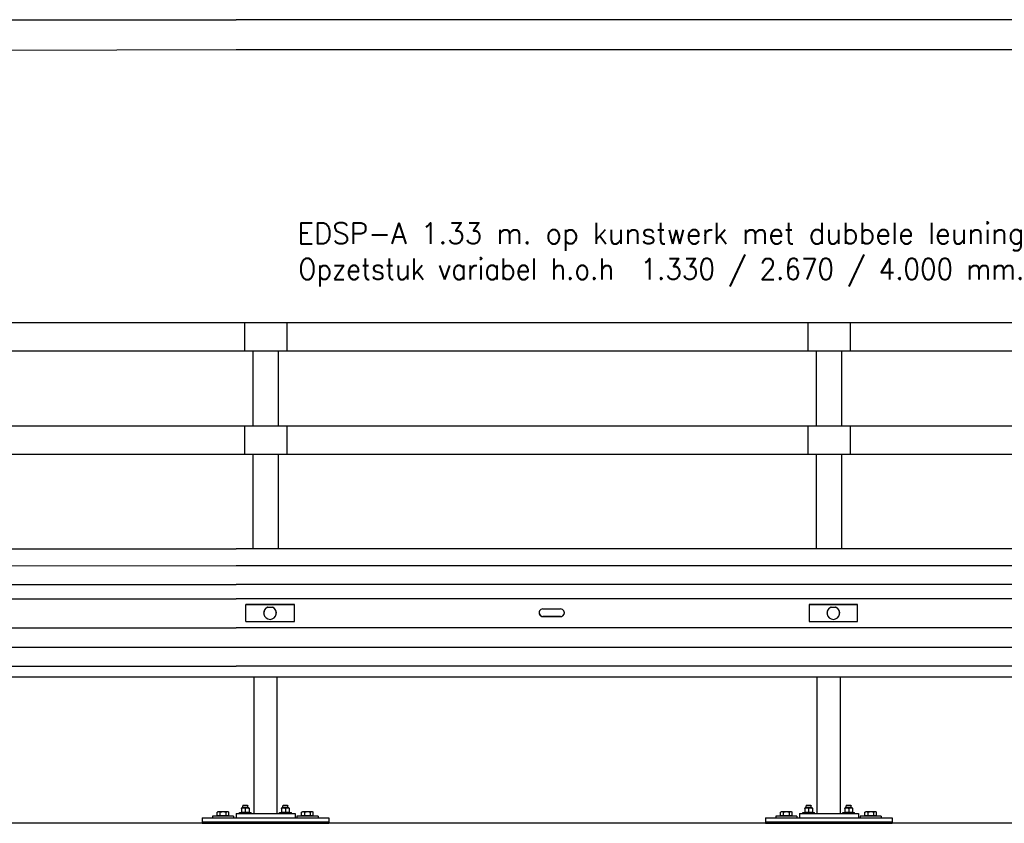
# Model space of a CAD drawing. Header units: metres. Extents: x -699 to 2316, y -1199 to 781.
# Tile 207 of 256: x -23.95 to -21.62, y 1.14 to 3.05. Entities that reach past the tile are written whole.
import ezdxf

# ---------------------------------------------------------------- set-up
doc = ezdxf.new("R2010")
doc.units = ezdxf.units.M
doc.styles.get("Standard").update_dxf_attribs({"font": 'romans'})

msp = doc.modelspace()

# ---------------------------------------------------------------- linework, layer by layer
for p, q in [((-24.5387, 3.0451), (-23.4357, 3.0452)), ((-20.5387, 3.0452), (-23.4357, 3.0452)), ((-24.5387, 2.9719), (-23.4357, 2.9748)), ((-23.4357, 2.9748), (-20.8387, 2.9748)), ((-25.2267, 2.329), (-20.1717, 2.329)), ((-23.4162, 2.329), (-23.4162, 2.262)), ((-23.3162, 2.329), (-23.3162, 2.262)), ((-22.0822, 2.329), (-22.0822, 2.262)), ((-21.9822, 2.329), (-21.9822, 2.262)), ((-25.2267, 2.262), (-20.1717, 2.262)), ((-23.3962, 2.262), (-23.3962, 2.084)), ((-23.3362, 2.262), (-23.3362, 2.084)), ((-22.0622, 2.262), (-22.0622, 2.084)), ((-22.0022, 2.262), (-22.0022, 2.084)), ((-25.2267, 2.084), (-20.1717, 2.084)), ((-23.4162, 2.084), (-23.4162, 2.017)), ((-23.3162, 2.084), (-23.3162, 2.017)), ((-22.0822, 2.084), (-22.0822, 2.017)), ((-21.9822, 2.084), (-21.9822, 2.017)), ((-25.2267, 2.017), (-20.1717, 2.017)), ((-23.3962, 2.017), (-23.3962, 1.7936)), ((-23.3362, 2.017), (-23.3362, 1.7936)), ((-22.0622, 2.017), (-22.0622, 1.7936)), ((-22.0022, 2.017), (-22.0022, 1.7936)), ((-24.5387, 1.7936), (-23.4357, 1.7931)), ((-20.8387, 1.7931), (-23.4357, 1.7931)), ((-23.4357, 1.7525), (-24.5387, 1.7522)), ((-20.8387, 1.7525), (-23.4357, 1.7525)), ((-24.5387, 1.7083), (-23.4357, 1.7086)), ((-20.8387, 1.7086), (-23.4357, 1.7086)), ((-24.5387, 1.6748), (-23.4357, 1.6751)), ((-20.8387, 1.6751), (-23.4357, 1.6751)), ((-23.4132, 1.6617), (-23.2982, 1.6617)), ((-23.4132, 1.6214), (-23.4132, 1.6617)), ((-23.2982, 1.6612), (-23.4132, 1.6612)), ((-23.2982, 1.6612), (-23.2982, 1.6617)), ((-23.2982, 1.6214), (-23.2982, 1.6612)), ((-22.0792, 1.6612), (-22.0792, 1.6617)), ((-22.0792, 1.6617), (-21.9642, 1.6617)), ((-21.9642, 1.6612), (-22.0792, 1.6612)), ((-22.0792, 1.6612), (-22.0792, 1.6214)), ((-21.9642, 1.6612), (-21.9642, 1.6617)), ((-21.9642, 1.6214), (-21.9642, 1.6612)), ((-23.3707, 1.6411), (-23.3707, 1.6413)), ((-23.361, 1.6551), (-23.361, 1.6552)), ((-23.361, 1.6552), (-23.3503, 1.6552)), ((-23.3503, 1.6552), (-23.3503, 1.6551)), ((-23.3407, 1.6411), (-23.3407, 1.6413)), ((-22.7097, 1.6508), (-22.6677, 1.6508)), ((-22.7097, 1.6333), (-22.6677, 1.6333)), ((-22.7097, 1.6329), (-22.7097, 1.6333)), ((-22.6677, 1.6329), (-22.7097, 1.6329)), ((-22.6677, 1.6329), (-22.6677, 1.6333)), ((-22.0367, 1.6411), (-22.0367, 1.6413)), ((-22.027, 1.6551), (-22.027, 1.6552)), ((-22.027, 1.6552), (-22.0163, 1.6552)), ((-22.0163, 1.6552), (-22.0163, 1.6551)), ((-22.0067, 1.6411), (-22.0067, 1.6413)), ((-23.4132, 1.6214), (-23.2982, 1.6214)), ((-22.0792, 1.6214), (-21.9642, 1.6214)), ((-24.5387, 1.6059), (-23.4357, 1.6063)), ((-20.8387, 1.6063), (-23.4357, 1.6063)), ((-23.4357, 1.5596), (-24.5387, 1.5592)), ((-20.8387, 1.5596), (-23.4357, 1.5596)), ((-24.5387, 1.5153), (-23.4357, 1.5156)), ((-20.8387, 1.5156), (-23.4357, 1.5156)), ((-24.5387, 1.4896), (-23.4357, 1.4901)), ((-23.4357, 1.4901), (-20.8387, 1.4901)), ((-23.3937, 1.1665), (-23.3937, 1.4901)), ((-23.3387, 1.1665), (-23.3387, 1.4901)), ((-22.0597, 1.1665), (-22.0597, 1.4901)), ((-22.0047, 1.1665), (-22.0047, 1.4901)), ((-23.481, 1.1613), (-23.481, 1.1695)), ((-23.4791, 1.1705), (-23.4807, 1.1696)), ((-23.4772, 1.1705), (-23.4791, 1.1705)), ((-23.4666, 1.1705), (-23.4772, 1.1705)), ((-23.4735, 1.1613), (-23.4735, 1.1695)), ((-23.4565, 1.1705), (-23.4666, 1.1705)), ((-23.4597, 1.1613), (-23.4597, 1.1695)), ((-23.4551, 1.1705), (-23.4565, 1.1705)), ((-23.4551, 1.1705), (-23.4536, 1.1696)), ((-23.4533, 1.1613), (-23.4533, 1.1695)), ((-23.4362, 1.1665), (-23.4362, 1.1565)), ((-23.4362, 1.1665), (-23.2962, 1.1665)), ((-23.4283, 1.169), (-23.4003, 1.169)), ((-23.4283, 1.1665), (-23.4283, 1.169)), ((-23.4226, 1.1798), (-23.4233, 1.1794)), ((-23.4233, 1.1786), (-23.4233, 1.1794)), ((-23.4233, 1.1786), (-23.4233, 1.1702)), ((-23.4233, 1.1694), (-23.4233, 1.1702)), ((-23.4226, 1.169), (-23.4233, 1.1694)), ((-23.406, 1.1798), (-23.4226, 1.1798)), ((-23.4192, 1.1861), (-23.4203, 1.185)), ((-23.4083, 1.185), (-23.4203, 1.185)), ((-23.4203, 1.1798), (-23.4203, 1.185)), ((-23.4192, 1.1861), (-23.4093, 1.1861)), ((-23.4143, 1.1786), (-23.4143, 1.1702)), ((-23.4093, 1.1861), (-23.4083, 1.185)), ((-23.409, 1.1665), (-23.4048, 1.1665)), ((-23.4083, 1.1798), (-23.4083, 1.185)), ((-23.406, 1.1798), (-23.4053, 1.1794)), ((-23.406, 1.169), (-23.4053, 1.1694)), ((-23.4053, 1.1794), (-23.4053, 1.1786)), ((-23.4053, 1.1786), (-23.4053, 1.1702)), ((-23.4053, 1.1702), (-23.4053, 1.1694)), ((-23.4003, 1.1665), (-23.4003, 1.169)), ((-23.3333, 1.169), (-23.3053, 1.169)), ((-23.3333, 1.1665), (-23.3333, 1.169)), ((-23.3276, 1.1798), (-23.3283, 1.1794)), ((-23.3283, 1.1786), (-23.3283, 1.1794)), ((-23.3283, 1.1786), (-23.3283, 1.1702)), ((-23.3283, 1.1694), (-23.3283, 1.1702)), ((-23.3276, 1.169), (-23.3283, 1.1694)), ((-23.311, 1.1798), (-23.3276, 1.1798)), ((-23.3242, 1.1861), (-23.3253, 1.185)), ((-23.3133, 1.185), (-23.3253, 1.185)), ((-23.3253, 1.1798), (-23.3253, 1.185)), ((-23.3242, 1.1861), (-23.3143, 1.1861)), ((-23.3193, 1.1786), (-23.3193, 1.1702)), ((-23.3143, 1.1861), (-23.3133, 1.185)), ((-23.314, 1.1665), (-23.3098, 1.1665)), ((-23.3133, 1.1798), (-23.3133, 1.185)), ((-23.311, 1.1798), (-23.3103, 1.1794)), ((-23.311, 1.169), (-23.3103, 1.1694)), ((-23.3103, 1.1794), (-23.3103, 1.1786)), ((-23.3103, 1.1786), (-23.3103, 1.1702)), ((-23.3103, 1.1702), (-23.3103, 1.1694)), ((-23.3053, 1.1665), (-23.3053, 1.169)), ((-23.2962, 1.1665), (-23.2962, 1.1565)), ((-23.281, 1.1613), (-23.281, 1.1695)), ((-23.2791, 1.1705), (-23.2807, 1.1696)), ((-23.2772, 1.1705), (-23.2791, 1.1705)), ((-23.2666, 1.1705), (-23.2772, 1.1705)), ((-23.2735, 1.1613), (-23.2735, 1.1695)), ((-23.2565, 1.1705), (-23.2666, 1.1705)), ((-23.2597, 1.1613), (-23.2597, 1.1695)), ((-23.2551, 1.1705), (-23.2565, 1.1705)), ((-23.2551, 1.1705), (-23.2536, 1.1696)), ((-23.2533, 1.1613), (-23.2533, 1.1695)), ((-22.147, 1.1613), (-22.147, 1.1695)), ((-22.1451, 1.1705), (-22.1467, 1.1696)), ((-22.1432, 1.1705), (-22.1451, 1.1705)), ((-22.1326, 1.1705), (-22.1432, 1.1705)), ((-22.1395, 1.1613), (-22.1395, 1.1695)), ((-22.1225, 1.1705), (-22.1326, 1.1705)), ((-22.1257, 1.1613), (-22.1257, 1.1695)), ((-22.1211, 1.1705), (-22.1225, 1.1705)), ((-22.1211, 1.1705), (-22.1196, 1.1696)), ((-22.1193, 1.1613), (-22.1193, 1.1695)), ((-22.1022, 1.1665), (-22.1022, 1.1565)), ((-22.1022, 1.1665), (-21.9622, 1.1665)), ((-22.0943, 1.169), (-22.0663, 1.169)), ((-22.0943, 1.1665), (-22.0943, 1.169)), ((-22.0886, 1.1798), (-22.0893, 1.1794)), ((-22.0893, 1.1786), (-22.0893, 1.1794)), ((-22.0893, 1.1786), (-22.0893, 1.1702)), ((-22.0893, 1.1694), (-22.0893, 1.1702)), ((-22.0886, 1.169), (-22.0893, 1.1694)), ((-22.072, 1.1798), (-22.0886, 1.1798)), ((-22.0852, 1.1861), (-22.0863, 1.185)), ((-22.0743, 1.185), (-22.0863, 1.185)), ((-22.0863, 1.1798), (-22.0863, 1.185)), ((-22.0852, 1.1861), (-22.0753, 1.1861)), ((-22.0803, 1.1786), (-22.0803, 1.1702)), ((-22.0753, 1.1861), (-22.0743, 1.185)), ((-22.075, 1.1665), (-22.0708, 1.1665)), ((-22.0743, 1.1798), (-22.0743, 1.185)), ((-22.072, 1.1798), (-22.0713, 1.1794)), ((-22.072, 1.169), (-22.0713, 1.1694)), ((-22.0713, 1.1794), (-22.0713, 1.1786)), ((-22.0713, 1.1786), (-22.0713, 1.1702)), ((-22.0713, 1.1702), (-22.0713, 1.1694)), ((-22.0663, 1.1665), (-22.0663, 1.169)), ((-21.9993, 1.169), (-21.9713, 1.169)), ((-21.9993, 1.1665), (-21.9993, 1.169)), ((-21.9936, 1.1798), (-21.9943, 1.1794)), ((-21.9943, 1.1786), (-21.9943, 1.1794)), ((-21.9943, 1.1786), (-21.9943, 1.1702)), ((-21.9943, 1.1694), (-21.9943, 1.1702)), ((-21.9936, 1.169), (-21.9943, 1.1694)), ((-21.977, 1.1798), (-21.9936, 1.1798)), ((-21.9902, 1.1861), (-21.9913, 1.185)), ((-21.9793, 1.185), (-21.9913, 1.185)), ((-21.9913, 1.1798), (-21.9913, 1.185)), ((-21.9902, 1.1861), (-21.9803, 1.1861)), ((-21.9853, 1.1786), (-21.9853, 1.1702)), ((-21.9803, 1.1861), (-21.9793, 1.185)), ((-21.98, 1.1665), (-21.9758, 1.1665)), ((-21.9793, 1.1798), (-21.9793, 1.185)), ((-21.977, 1.1798), (-21.9763, 1.1794)), ((-21.977, 1.169), (-21.9763, 1.1694)), ((-21.9763, 1.1794), (-21.9763, 1.1786)), ((-21.9763, 1.1786), (-21.9763, 1.1702)), ((-21.9763, 1.1702), (-21.9763, 1.1694)), ((-21.9713, 1.1665), (-21.9713, 1.169)), ((-21.9622, 1.1665), (-21.9622, 1.1565)), ((-21.947, 1.1613), (-21.947, 1.1695)), ((-21.9451, 1.1705), (-21.9467, 1.1696)), ((-21.9432, 1.1705), (-21.9451, 1.1705)), ((-21.9326, 1.1705), (-21.9432, 1.1705)), ((-21.9395, 1.1613), (-21.9395, 1.1695)), ((-21.9225, 1.1705), (-21.9326, 1.1705)), ((-21.9257, 1.1613), (-21.9257, 1.1695)), ((-21.9211, 1.1705), (-21.9225, 1.1705)), ((-21.9211, 1.1705), (-21.9196, 1.1696)), ((-21.9193, 1.1613), (-21.9193, 1.1695)), ((-20.1715, 1.1435), (-25.2267, 1.1435)), ((-23.5162, 1.1565), (-23.5162, 1.1465)), ((-23.5162, 1.1565), (-23.2162, 1.1565)), ((-23.2162, 1.1465), (-23.5162, 1.1465)), ((-23.5162, 1.1465), (-23.5162, 1.1435)), ((-23.5162, 1.1435), (-23.2162, 1.1435)), ((-23.4421, 1.1605), (-23.4921, 1.1605)), ((-23.4921, 1.1605), (-23.4921, 1.1565)), ((-23.4735, 1.1613), (-23.481, 1.1613)), ((-23.4783, 1.1613), (-23.4783, 1.1605)), ((-23.4597, 1.1613), (-23.4735, 1.1613)), ((-23.4533, 1.1613), (-23.4597, 1.1613)), ((-23.4559, 1.1613), (-23.4559, 1.1605)), ((-23.4421, 1.1605), (-23.4421, 1.1565)), ((-23.2421, 1.1605), (-23.2921, 1.1605)), ((-23.2921, 1.1605), (-23.2921, 1.1565)), ((-23.2735, 1.1613), (-23.281, 1.1613)), ((-23.2783, 1.1613), (-23.2783, 1.1605)), ((-23.2597, 1.1613), (-23.2735, 1.1613)), ((-23.2533, 1.1613), (-23.2597, 1.1613)), ((-23.2559, 1.1613), (-23.2559, 1.1605)), ((-23.2421, 1.1605), (-23.2421, 1.1565)), ((-23.2162, 1.1565), (-23.2162, 1.1465)), ((-23.2162, 1.1435), (-23.2162, 1.1465)), ((-22.1822, 1.1565), (-22.1822, 1.1465)), ((-22.1822, 1.1565), (-21.8822, 1.1565)), ((-21.8822, 1.1465), (-22.1822, 1.1465)), ((-22.1822, 1.1465), (-22.1822, 1.1435)), ((-22.1822, 1.1435), (-21.8822, 1.1435)), ((-22.1081, 1.1605), (-22.1581, 1.1605)), ((-22.1581, 1.1605), (-22.1581, 1.1565)), ((-22.1395, 1.1613), (-22.147, 1.1613)), ((-22.1443, 1.1613), (-22.1443, 1.1605)), ((-22.1257, 1.1613), (-22.1395, 1.1613)), ((-22.1193, 1.1613), (-22.1257, 1.1613)), ((-22.1219, 1.1613), (-22.1219, 1.1605)), ((-22.1081, 1.1605), (-22.1081, 1.1565)), ((-21.9081, 1.1605), (-21.9581, 1.1605)), ((-21.9581, 1.1605), (-21.9581, 1.1565)), ((-21.9395, 1.1613), (-21.947, 1.1613)), ((-21.9443, 1.1613), (-21.9443, 1.1605)), ((-21.9257, 1.1613), (-21.9395, 1.1613)), ((-21.9193, 1.1613), (-21.9257, 1.1613)), ((-21.9219, 1.1613), (-21.9219, 1.1605)), ((-21.9081, 1.1605), (-21.9081, 1.1565)), ((-21.8822, 1.1565), (-21.8822, 1.1465)), ((-21.8822, 1.1435), (-21.8822, 1.1465))]:
    msp.add_line(p, q)
at = {"flags": 128}
for points in [[(-23.4772, 1.1705), (-23.4774, 1.1705), (-23.4775, 1.1705), (-23.4777, 1.1705), (-23.4778, 1.1705), (-23.478, 1.1705), (-23.4781, 1.1705), (-23.4783, 1.1704), (-23.4784, 1.1704), (-23.4786, 1.1704), (-23.4787, 1.1704), (-23.4789, 1.1703), (-23.479, 1.1703), (-23.4792, 1.1702), (-23.4793, 1.1702), (-23.4795, 1.1701), (-23.4796, 1.1701), (-23.4798, 1.17), (-23.48, 1.1699), (-23.4801, 1.1699), (-23.4803, 1.1698), (-23.4804, 1.1697), (-23.4806, 1.1696), (-23.4808, 1.1696), (-23.481, 1.1695)], [(-23.481, 1.1695), (-23.4809, 1.1695), (-23.4809, 1.1695), (-23.4809, 1.1695), (-23.4809, 1.1695), (-23.4809, 1.1695), (-23.4809, 1.1695), (-23.4809, 1.1695), (-23.4809, 1.1695), (-23.4808, 1.1695), (-23.4808, 1.1695), (-23.4808, 1.1695), (-23.4808, 1.1696), (-23.4808, 1.1696), (-23.4808, 1.1696), (-23.4808, 1.1696), (-23.4808, 1.1696), (-23.4807, 1.1696), (-23.4807, 1.1696), (-23.4807, 1.1696), (-23.4807, 1.1696), (-23.4807, 1.1696), (-23.4807, 1.1696), (-23.4807, 1.1696), (-23.4807, 1.1696)], [(-23.4735, 1.1695), (-23.4737, 1.1696), (-23.4739, 1.1696), (-23.4741, 1.1697), (-23.4742, 1.1698), (-23.4744, 1.1699), (-23.4745, 1.1699), (-23.4747, 1.17), (-23.4749, 1.1701), (-23.475, 1.1701), (-23.4752, 1.1702), (-23.4753, 1.1702), (-23.4755, 1.1703), (-23.4756, 1.1703), (-23.4758, 1.1704), (-23.4759, 1.1704), (-23.4761, 1.1704), (-23.4762, 1.1704), (-23.4764, 1.1705), (-23.4765, 1.1705), (-23.4767, 1.1705), (-23.4768, 1.1705), (-23.477, 1.1705), (-23.4771, 1.1705), (-23.4772, 1.1705)], [(-23.4666, 1.1705), (-23.4669, 1.1705), (-23.4672, 1.1705), (-23.4675, 1.1705), (-23.4677, 1.1705), (-23.468, 1.1705), (-23.4683, 1.1705), (-23.4686, 1.1704), (-23.4688, 1.1704), (-23.4691, 1.1704), (-23.4694, 1.1704), (-23.4697, 1.1703), (-23.47, 1.1703), (-23.4702, 1.1702), (-23.4705, 1.1702), (-23.4708, 1.1701), (-23.4711, 1.1701), (-23.4714, 1.17), (-23.4717, 1.1699), (-23.472, 1.1699), (-23.4723, 1.1698), (-23.4726, 1.1697), (-23.4729, 1.1696), (-23.4732, 1.1696), (-23.4735, 1.1695)], [(-23.4597, 1.1695), (-23.46, 1.1696), (-23.4603, 1.1696), (-23.4606, 1.1697), (-23.461, 1.1698), (-23.4613, 1.1699), (-23.4616, 1.1699), (-23.4618, 1.17), (-23.4621, 1.1701), (-23.4624, 1.1701), (-23.4627, 1.1702), (-23.463, 1.1702), (-23.4633, 1.1703), (-23.4636, 1.1703), (-23.4639, 1.1704), (-23.4641, 1.1704), (-23.4644, 1.1704), (-23.4647, 1.1704), (-23.465, 1.1705), (-23.4652, 1.1705), (-23.4655, 1.1705), (-23.4658, 1.1705), (-23.4661, 1.1705), (-23.4663, 1.1705), (-23.4666, 1.1705)], [(-23.4565, 1.1705), (-23.4566, 1.1705), (-23.4567, 1.1705), (-23.4569, 1.1705), (-23.457, 1.1705), (-23.4571, 1.1705), (-23.4573, 1.1705), (-23.4574, 1.1704), (-23.4575, 1.1704), (-23.4576, 1.1704), (-23.4578, 1.1704), (-23.4579, 1.1703), (-23.458, 1.1703), (-23.4582, 1.1702), (-23.4583, 1.1702), (-23.4584, 1.1701), (-23.4586, 1.1701), (-23.4587, 1.17), (-23.4588, 1.1699), (-23.459, 1.1699), (-23.4591, 1.1698), (-23.4593, 1.1697), (-23.4594, 1.1696), (-23.4596, 1.1696), (-23.4597, 1.1695)], [(-23.4533, 1.1695), (-23.4534, 1.1696), (-23.4536, 1.1696), (-23.4537, 1.1697), (-23.4538, 1.1698), (-23.454, 1.1699), (-23.4541, 1.1699), (-23.4543, 1.17), (-23.4544, 1.1701), (-23.4545, 1.1701), (-23.4547, 1.1702), (-23.4548, 1.1702), (-23.4549, 1.1703), (-23.4551, 1.1703), (-23.4552, 1.1704), (-23.4553, 1.1704), (-23.4555, 1.1704), (-23.4556, 1.1704), (-23.4557, 1.1705), (-23.4558, 1.1705), (-23.456, 1.1705), (-23.4561, 1.1705), (-23.4562, 1.1705), (-23.4564, 1.1705), (-23.4565, 1.1705)], [(-23.4143, 1.1786), (-23.4147, 1.1788), (-23.4151, 1.1789), (-23.4155, 1.179), (-23.4159, 1.1791), (-23.4163, 1.1792), (-23.4166, 1.1792), (-23.417, 1.1793), (-23.4174, 1.1794), (-23.4177, 1.1794), (-23.4181, 1.1794), (-23.4184, 1.1794), (-23.4188, 1.1794), (-23.4191, 1.1794), (-23.4195, 1.1794), (-23.4198, 1.1794), (-23.4202, 1.1794), (-23.4205, 1.1793), (-23.4209, 1.1792), (-23.4213, 1.1792), (-23.4216, 1.1791), (-23.422, 1.179), (-23.4224, 1.1789), (-23.4228, 1.1788), (-23.4233, 1.1786)], [(-23.4233, 1.1702), (-23.4228, 1.1701), (-23.4224, 1.17), (-23.422, 1.1699), (-23.4216, 1.1698), (-23.4213, 1.1697), (-23.4209, 1.1696), (-23.4205, 1.1696), (-23.4202, 1.1695), (-23.4198, 1.1695), (-23.4195, 1.1695), (-23.4191, 1.1694), (-23.4188, 1.1694), (-23.4184, 1.1694), (-23.4181, 1.1695), (-23.4177, 1.1695), (-23.4174, 1.1695), (-23.417, 1.1696), (-23.4166, 1.1696), (-23.4163, 1.1697), (-23.4159, 1.1698), (-23.4155, 1.1699), (-23.4151, 1.17), (-23.4147, 1.1701), (-23.4143, 1.1702)], [(-23.4053, 1.1786), (-23.4057, 1.1788), (-23.4061, 1.1789), (-23.4065, 1.179), (-23.4069, 1.1791), (-23.4073, 1.1792), (-23.4076, 1.1792), (-23.408, 1.1793), (-23.4084, 1.1794), (-23.4087, 1.1794), (-23.4091, 1.1794), (-23.4094, 1.1794), (-23.4098, 1.1794), (-23.4101, 1.1794), (-23.4105, 1.1794), (-23.4108, 1.1794), (-23.4112, 1.1794), (-23.4115, 1.1793), (-23.4119, 1.1792), (-23.4123, 1.1792), (-23.4126, 1.1791), (-23.413, 1.179), (-23.4134, 1.1789), (-23.4138, 1.1788), (-23.4143, 1.1786)], [(-23.4143, 1.1702), (-23.4138, 1.1701), (-23.4134, 1.17), (-23.413, 1.1699), (-23.4126, 1.1698), (-23.4123, 1.1697), (-23.4119, 1.1696), (-23.4115, 1.1696), (-23.4112, 1.1695), (-23.4108, 1.1695), (-23.4105, 1.1695), (-23.4101, 1.1694), (-23.4098, 1.1694), (-23.4094, 1.1694), (-23.4091, 1.1695), (-23.4087, 1.1695), (-23.4084, 1.1695), (-23.408, 1.1696), (-23.4076, 1.1696), (-23.4073, 1.1697), (-23.4069, 1.1698), (-23.4065, 1.1699), (-23.4061, 1.17), (-23.4057, 1.1701), (-23.4053, 1.1702)], [(-23.3193, 1.1786), (-23.3197, 1.1788), (-23.3201, 1.1789), (-23.3205, 1.179), (-23.3209, 1.1791), (-23.3213, 1.1792), (-23.3216, 1.1792), (-23.322, 1.1793), (-23.3224, 1.1794), (-23.3227, 1.1794), (-23.3231, 1.1794), (-23.3234, 1.1794), (-23.3238, 1.1794), (-23.3241, 1.1794), (-23.3245, 1.1794), (-23.3248, 1.1794), (-23.3252, 1.1794), (-23.3255, 1.1793), (-23.3259, 1.1792), (-23.3263, 1.1792), (-23.3266, 1.1791), (-23.327, 1.179), (-23.3274, 1.1789), (-23.3278, 1.1788), (-23.3283, 1.1786)], [(-23.3283, 1.1702), (-23.3278, 1.1701), (-23.3274, 1.17), (-23.327, 1.1699), (-23.3266, 1.1698), (-23.3263, 1.1697), (-23.3259, 1.1696), (-23.3255, 1.1696), (-23.3252, 1.1695), (-23.3248, 1.1695), (-23.3245, 1.1695), (-23.3241, 1.1694), (-23.3238, 1.1694), (-23.3234, 1.1694), (-23.3231, 1.1695), (-23.3227, 1.1695), (-23.3224, 1.1695), (-23.322, 1.1696), (-23.3216, 1.1696), (-23.3213, 1.1697), (-23.3209, 1.1698), (-23.3205, 1.1699), (-23.3201, 1.17), (-23.3197, 1.1701), (-23.3193, 1.1702)], [(-23.3103, 1.1786), (-23.3107, 1.1788), (-23.3111, 1.1789), (-23.3115, 1.179), (-23.3119, 1.1791), (-23.3123, 1.1792), (-23.3126, 1.1792), (-23.313, 1.1793), (-23.3134, 1.1794), (-23.3137, 1.1794), (-23.3141, 1.1794), (-23.3144, 1.1794), (-23.3148, 1.1794), (-23.3151, 1.1794), (-23.3155, 1.1794), (-23.3158, 1.1794), (-23.3162, 1.1794), (-23.3165, 1.1793), (-23.3169, 1.1792), (-23.3173, 1.1792), (-23.3176, 1.1791), (-23.318, 1.179), (-23.3184, 1.1789), (-23.3188, 1.1788), (-23.3193, 1.1786)], [(-23.3193, 1.1702), (-23.3188, 1.1701), (-23.3184, 1.17), (-23.318, 1.1699), (-23.3176, 1.1698), (-23.3173, 1.1697), (-23.3169, 1.1696), (-23.3165, 1.1696), (-23.3162, 1.1695), (-23.3158, 1.1695), (-23.3155, 1.1695), (-23.3151, 1.1694), (-23.3148, 1.1694), (-23.3144, 1.1694), (-23.3141, 1.1695), (-23.3137, 1.1695), (-23.3134, 1.1695), (-23.313, 1.1696), (-23.3126, 1.1696), (-23.3123, 1.1697), (-23.3119, 1.1698), (-23.3115, 1.1699), (-23.3111, 1.17), (-23.3107, 1.1701), (-23.3103, 1.1702)], [(-23.2772, 1.1705), (-23.2774, 1.1705), (-23.2775, 1.1705), (-23.2777, 1.1705), (-23.2778, 1.1705), (-23.278, 1.1705), (-23.2781, 1.1705), (-23.2783, 1.1704), (-23.2784, 1.1704), (-23.2786, 1.1704), (-23.2787, 1.1704), (-23.2789, 1.1703), (-23.279, 1.1703), (-23.2792, 1.1702), (-23.2793, 1.1702), (-23.2795, 1.1701), (-23.2796, 1.1701), (-23.2798, 1.17), (-23.28, 1.1699), (-23.2801, 1.1699), (-23.2803, 1.1698), (-23.2804, 1.1697), (-23.2806, 1.1696), (-23.2808, 1.1696), (-23.281, 1.1695)], [(-23.281, 1.1695), (-23.2809, 1.1695), (-23.2809, 1.1695), (-23.2809, 1.1695), (-23.2809, 1.1695), (-23.2809, 1.1695), (-23.2809, 1.1695), (-23.2809, 1.1695), (-23.2809, 1.1695), (-23.2808, 1.1695), (-23.2808, 1.1695), (-23.2808, 1.1695), (-23.2808, 1.1696), (-23.2808, 1.1696), (-23.2808, 1.1696), (-23.2808, 1.1696), (-23.2808, 1.1696), (-23.2807, 1.1696), (-23.2807, 1.1696), (-23.2807, 1.1696), (-23.2807, 1.1696), (-23.2807, 1.1696), (-23.2807, 1.1696), (-23.2807, 1.1696), (-23.2807, 1.1696)], [(-23.2735, 1.1695), (-23.2737, 1.1696), (-23.2739, 1.1696), (-23.2741, 1.1697), (-23.2742, 1.1698), (-23.2744, 1.1699), (-23.2745, 1.1699), (-23.2747, 1.17), (-23.2749, 1.1701), (-23.275, 1.1701), (-23.2752, 1.1702), (-23.2753, 1.1702), (-23.2755, 1.1703), (-23.2756, 1.1703), (-23.2758, 1.1704), (-23.2759, 1.1704), (-23.2761, 1.1704), (-23.2762, 1.1704), (-23.2764, 1.1705), (-23.2765, 1.1705), (-23.2767, 1.1705), (-23.2768, 1.1705), (-23.277, 1.1705), (-23.2771, 1.1705), (-23.2772, 1.1705)], [(-23.2666, 1.1705), (-23.2669, 1.1705), (-23.2672, 1.1705), (-23.2675, 1.1705), (-23.2677, 1.1705), (-23.268, 1.1705), (-23.2683, 1.1705), (-23.2686, 1.1704), (-23.2688, 1.1704), (-23.2691, 1.1704), (-23.2694, 1.1704), (-23.2697, 1.1703), (-23.27, 1.1703), (-23.2702, 1.1702), (-23.2705, 1.1702), (-23.2708, 1.1701), (-23.2711, 1.1701), (-23.2714, 1.17), (-23.2717, 1.1699), (-23.272, 1.1699), (-23.2723, 1.1698), (-23.2726, 1.1697), (-23.2729, 1.1696), (-23.2732, 1.1696), (-23.2735, 1.1695)], [(-23.2597, 1.1695), (-23.26, 1.1696), (-23.2603, 1.1696), (-23.2606, 1.1697), (-23.261, 1.1698), (-23.2613, 1.1699), (-23.2616, 1.1699), (-23.2618, 1.17), (-23.2621, 1.1701), (-23.2624, 1.1701), (-23.2627, 1.1702), (-23.263, 1.1702), (-23.2633, 1.1703), (-23.2636, 1.1703), (-23.2639, 1.1704), (-23.2641, 1.1704), (-23.2644, 1.1704), (-23.2647, 1.1704), (-23.265, 1.1705), (-23.2652, 1.1705), (-23.2655, 1.1705), (-23.2658, 1.1705), (-23.2661, 1.1705), (-23.2663, 1.1705), (-23.2666, 1.1705)], [(-23.2565, 1.1705), (-23.2566, 1.1705), (-23.2567, 1.1705), (-23.2569, 1.1705), (-23.257, 1.1705), (-23.2571, 1.1705), (-23.2573, 1.1705), (-23.2574, 1.1704), (-23.2575, 1.1704), (-23.2576, 1.1704), (-23.2578, 1.1704), (-23.2579, 1.1703), (-23.258, 1.1703), (-23.2582, 1.1702), (-23.2583, 1.1702), (-23.2584, 1.1701), (-23.2586, 1.1701), (-23.2587, 1.17), (-23.2588, 1.1699), (-23.259, 1.1699), (-23.2591, 1.1698), (-23.2593, 1.1697), (-23.2594, 1.1696), (-23.2596, 1.1696), (-23.2597, 1.1695)], [(-23.2533, 1.1695), (-23.2534, 1.1696), (-23.2536, 1.1696), (-23.2537, 1.1697), (-23.2538, 1.1698), (-23.254, 1.1699), (-23.2541, 1.1699), (-23.2543, 1.17), (-23.2544, 1.1701), (-23.2545, 1.1701), (-23.2547, 1.1702), (-23.2548, 1.1702), (-23.2549, 1.1703), (-23.2551, 1.1703), (-23.2552, 1.1704), (-23.2553, 1.1704), (-23.2555, 1.1704), (-23.2556, 1.1704), (-23.2557, 1.1705), (-23.2558, 1.1705), (-23.256, 1.1705), (-23.2561, 1.1705), (-23.2562, 1.1705), (-23.2564, 1.1705), (-23.2565, 1.1705)], [(-22.1432, 1.1705), (-22.1434, 1.1705), (-22.1435, 1.1705), (-22.1437, 1.1705), (-22.1438, 1.1705), (-22.144, 1.1705), (-22.1441, 1.1705), (-22.1443, 1.1704), (-22.1444, 1.1704), (-22.1446, 1.1704), (-22.1447, 1.1704), (-22.1449, 1.1703), (-22.145, 1.1703), (-22.1452, 1.1702), (-22.1453, 1.1702), (-22.1455, 1.1701), (-22.1456, 1.1701), (-22.1458, 1.17), (-22.146, 1.1699), (-22.1461, 1.1699), (-22.1463, 1.1698), (-22.1464, 1.1697), (-22.1466, 1.1696), (-22.1468, 1.1696), (-22.147, 1.1695)], [(-22.147, 1.1695), (-22.1469, 1.1695), (-22.1469, 1.1695), (-22.1469, 1.1695), (-22.1469, 1.1695), (-22.1469, 1.1695), (-22.1469, 1.1695), (-22.1469, 1.1695), (-22.1469, 1.1695), (-22.1468, 1.1695), (-22.1468, 1.1695), (-22.1468, 1.1695), (-22.1468, 1.1696), (-22.1468, 1.1696), (-22.1468, 1.1696), (-22.1468, 1.1696), (-22.1468, 1.1696), (-22.1467, 1.1696), (-22.1467, 1.1696), (-22.1467, 1.1696), (-22.1467, 1.1696), (-22.1467, 1.1696), (-22.1467, 1.1696), (-22.1467, 1.1696), (-22.1467, 1.1696)], [(-22.1395, 1.1695), (-22.1397, 1.1696), (-22.1399, 1.1696), (-22.1401, 1.1697), (-22.1402, 1.1698), (-22.1404, 1.1699), (-22.1405, 1.1699), (-22.1407, 1.17), (-22.1409, 1.1701), (-22.141, 1.1701), (-22.1412, 1.1702), (-22.1413, 1.1702), (-22.1415, 1.1703), (-22.1416, 1.1703), (-22.1418, 1.1704), (-22.1419, 1.1704), (-22.1421, 1.1704), (-22.1422, 1.1704), (-22.1424, 1.1705), (-22.1425, 1.1705), (-22.1427, 1.1705), (-22.1428, 1.1705), (-22.143, 1.1705), (-22.1431, 1.1705), (-22.1432, 1.1705)], [(-22.1326, 1.1705), (-22.1329, 1.1705), (-22.1332, 1.1705), (-22.1335, 1.1705), (-22.1337, 1.1705), (-22.134, 1.1705), (-22.1343, 1.1705), (-22.1346, 1.1704), (-22.1348, 1.1704), (-22.1351, 1.1704), (-22.1354, 1.1704), (-22.1357, 1.1703), (-22.136, 1.1703), (-22.1362, 1.1702), (-22.1365, 1.1702), (-22.1368, 1.1701), (-22.1371, 1.1701), (-22.1374, 1.17), (-22.1377, 1.1699), (-22.138, 1.1699), (-22.1383, 1.1698), (-22.1386, 1.1697), (-22.1389, 1.1696), (-22.1392, 1.1696), (-22.1395, 1.1695)], [(-22.1257, 1.1695), (-22.126, 1.1696), (-22.1263, 1.1696), (-22.1266, 1.1697), (-22.127, 1.1698), (-22.1273, 1.1699), (-22.1276, 1.1699), (-22.1278, 1.17), (-22.1281, 1.1701), (-22.1284, 1.1701), (-22.1287, 1.1702), (-22.129, 1.1702), (-22.1293, 1.1703), (-22.1296, 1.1703), (-22.1299, 1.1704), (-22.1301, 1.1704), (-22.1304, 1.1704), (-22.1307, 1.1704), (-22.131, 1.1705), (-22.1312, 1.1705), (-22.1315, 1.1705), (-22.1318, 1.1705), (-22.1321, 1.1705), (-22.1323, 1.1705), (-22.1326, 1.1705)], [(-22.1225, 1.1705), (-22.1226, 1.1705), (-22.1227, 1.1705), (-22.1229, 1.1705), (-22.123, 1.1705), (-22.1231, 1.1705), (-22.1233, 1.1705), (-22.1234, 1.1704), (-22.1235, 1.1704), (-22.1236, 1.1704), (-22.1238, 1.1704), (-22.1239, 1.1703), (-22.124, 1.1703), (-22.1242, 1.1702), (-22.1243, 1.1702), (-22.1244, 1.1701), (-22.1246, 1.1701), (-22.1247, 1.17), (-22.1248, 1.1699), (-22.125, 1.1699), (-22.1251, 1.1698), (-22.1253, 1.1697), (-22.1254, 1.1696), (-22.1256, 1.1696), (-22.1257, 1.1695)], [(-22.1193, 1.1695), (-22.1194, 1.1696), (-22.1196, 1.1696), (-22.1197, 1.1697), (-22.1198, 1.1698), (-22.12, 1.1699), (-22.1201, 1.1699), (-22.1203, 1.17), (-22.1204, 1.1701), (-22.1205, 1.1701), (-22.1207, 1.1702), (-22.1208, 1.1702), (-22.1209, 1.1703), (-22.1211, 1.1703), (-22.1212, 1.1704), (-22.1213, 1.1704), (-22.1215, 1.1704), (-22.1216, 1.1704), (-22.1217, 1.1705), (-22.1218, 1.1705), (-22.122, 1.1705), (-22.1221, 1.1705), (-22.1222, 1.1705), (-22.1224, 1.1705), (-22.1225, 1.1705)], [(-22.0803, 1.1786), (-22.0807, 1.1788), (-22.0811, 1.1789), (-22.0815, 1.179), (-22.0819, 1.1791), (-22.0823, 1.1792), (-22.0826, 1.1792), (-22.083, 1.1793), (-22.0834, 1.1794), (-22.0837, 1.1794), (-22.0841, 1.1794), (-22.0844, 1.1794), (-22.0848, 1.1794), (-22.0851, 1.1794), (-22.0855, 1.1794), (-22.0858, 1.1794), (-22.0862, 1.1794), (-22.0865, 1.1793), (-22.0869, 1.1792), (-22.0873, 1.1792), (-22.0876, 1.1791), (-22.088, 1.179), (-22.0884, 1.1789), (-22.0888, 1.1788), (-22.0893, 1.1786)], [(-22.0893, 1.1702), (-22.0888, 1.1701), (-22.0884, 1.17), (-22.088, 1.1699), (-22.0876, 1.1698), (-22.0873, 1.1697), (-22.0869, 1.1696), (-22.0865, 1.1696), (-22.0862, 1.1695), (-22.0858, 1.1695), (-22.0855, 1.1695), (-22.0851, 1.1694), (-22.0848, 1.1694), (-22.0844, 1.1694), (-22.0841, 1.1695), (-22.0837, 1.1695), (-22.0834, 1.1695), (-22.083, 1.1696), (-22.0826, 1.1696), (-22.0823, 1.1697), (-22.0819, 1.1698), (-22.0815, 1.1699), (-22.0811, 1.17), (-22.0807, 1.1701), (-22.0803, 1.1702)], [(-22.0713, 1.1786), (-22.0717, 1.1788), (-22.0721, 1.1789), (-22.0725, 1.179), (-22.0729, 1.1791), (-22.0733, 1.1792), (-22.0736, 1.1792), (-22.074, 1.1793), (-22.0744, 1.1794), (-22.0747, 1.1794), (-22.0751, 1.1794), (-22.0754, 1.1794), (-22.0758, 1.1794), (-22.0761, 1.1794), (-22.0765, 1.1794), (-22.0768, 1.1794), (-22.0772, 1.1794), (-22.0775, 1.1793), (-22.0779, 1.1792), (-22.0783, 1.1792), (-22.0786, 1.1791), (-22.079, 1.179), (-22.0794, 1.1789), (-22.0798, 1.1788), (-22.0803, 1.1786)], [(-22.0803, 1.1702), (-22.0798, 1.1701), (-22.0794, 1.17), (-22.079, 1.1699), (-22.0786, 1.1698), (-22.0783, 1.1697), (-22.0779, 1.1696), (-22.0775, 1.1696), (-22.0772, 1.1695), (-22.0768, 1.1695), (-22.0765, 1.1695), (-22.0761, 1.1694), (-22.0758, 1.1694), (-22.0754, 1.1694), (-22.0751, 1.1695), (-22.0747, 1.1695), (-22.0744, 1.1695), (-22.074, 1.1696), (-22.0736, 1.1696), (-22.0733, 1.1697), (-22.0729, 1.1698), (-22.0725, 1.1699), (-22.0721, 1.17), (-22.0717, 1.1701), (-22.0713, 1.1702)], [(-21.9853, 1.1786), (-21.9857, 1.1788), (-21.9861, 1.1789), (-21.9865, 1.179), (-21.9869, 1.1791), (-21.9873, 1.1792), (-21.9876, 1.1792), (-21.988, 1.1793), (-21.9884, 1.1794), (-21.9887, 1.1794), (-21.9891, 1.1794), (-21.9894, 1.1794), (-21.9898, 1.1794), (-21.9901, 1.1794), (-21.9905, 1.1794), (-21.9908, 1.1794), (-21.9912, 1.1794), (-21.9915, 1.1793), (-21.9919, 1.1792), (-21.9923, 1.1792), (-21.9926, 1.1791), (-21.993, 1.179), (-21.9934, 1.1789), (-21.9938, 1.1788), (-21.9943, 1.1786)], [(-21.9943, 1.1702), (-21.9938, 1.1701), (-21.9934, 1.17), (-21.993, 1.1699), (-21.9926, 1.1698), (-21.9923, 1.1697), (-21.9919, 1.1696), (-21.9915, 1.1696), (-21.9912, 1.1695), (-21.9908, 1.1695), (-21.9905, 1.1695), (-21.9901, 1.1694), (-21.9898, 1.1694), (-21.9894, 1.1694), (-21.9891, 1.1695), (-21.9887, 1.1695), (-21.9884, 1.1695), (-21.988, 1.1696), (-21.9876, 1.1696), (-21.9873, 1.1697), (-21.9869, 1.1698), (-21.9865, 1.1699), (-21.9861, 1.17), (-21.9857, 1.1701), (-21.9853, 1.1702)], [(-21.9763, 1.1786), (-21.9767, 1.1788), (-21.9771, 1.1789), (-21.9775, 1.179), (-21.9779, 1.1791), (-21.9783, 1.1792), (-21.9786, 1.1792), (-21.979, 1.1793), (-21.9794, 1.1794), (-21.9797, 1.1794), (-21.9801, 1.1794), (-21.9804, 1.1794), (-21.9808, 1.1794), (-21.9811, 1.1794), (-21.9815, 1.1794), (-21.9818, 1.1794), (-21.9822, 1.1794), (-21.9825, 1.1793), (-21.9829, 1.1792), (-21.9833, 1.1792), (-21.9836, 1.1791), (-21.984, 1.179), (-21.9844, 1.1789), (-21.9848, 1.1788), (-21.9853, 1.1786)], [(-21.9853, 1.1702), (-21.9848, 1.1701), (-21.9844, 1.17), (-21.984, 1.1699), (-21.9836, 1.1698), (-21.9833, 1.1697), (-21.9829, 1.1696), (-21.9825, 1.1696), (-21.9822, 1.1695), (-21.9818, 1.1695), (-21.9815, 1.1695), (-21.9811, 1.1694), (-21.9808, 1.1694), (-21.9804, 1.1694), (-21.9801, 1.1695), (-21.9797, 1.1695), (-21.9794, 1.1695), (-21.979, 1.1696), (-21.9786, 1.1696), (-21.9783, 1.1697), (-21.9779, 1.1698), (-21.9775, 1.1699), (-21.9771, 1.17), (-21.9767, 1.1701), (-21.9763, 1.1702)], [(-21.9432, 1.1705), (-21.9434, 1.1705), (-21.9435, 1.1705), (-21.9437, 1.1705), (-21.9438, 1.1705), (-21.944, 1.1705), (-21.9441, 1.1705), (-21.9443, 1.1704), (-21.9444, 1.1704), (-21.9446, 1.1704), (-21.9447, 1.1704), (-21.9449, 1.1703), (-21.945, 1.1703), (-21.9452, 1.1702), (-21.9453, 1.1702), (-21.9455, 1.1701), (-21.9456, 1.1701), (-21.9458, 1.17), (-21.946, 1.1699), (-21.9461, 1.1699), (-21.9463, 1.1698), (-21.9464, 1.1697), (-21.9466, 1.1696), (-21.9468, 1.1696), (-21.947, 1.1695)], [(-21.947, 1.1695), (-21.9469, 1.1695), (-21.9469, 1.1695), (-21.9469, 1.1695), (-21.9469, 1.1695), (-21.9469, 1.1695), (-21.9469, 1.1695), (-21.9469, 1.1695), (-21.9469, 1.1695), (-21.9468, 1.1695), (-21.9468, 1.1695), (-21.9468, 1.1695), (-21.9468, 1.1696), (-21.9468, 1.1696), (-21.9468, 1.1696), (-21.9468, 1.1696), (-21.9468, 1.1696), (-21.9467, 1.1696), (-21.9467, 1.1696), (-21.9467, 1.1696), (-21.9467, 1.1696), (-21.9467, 1.1696), (-21.9467, 1.1696), (-21.9467, 1.1696), (-21.9467, 1.1696)], [(-21.9395, 1.1695), (-21.9397, 1.1696), (-21.9399, 1.1696), (-21.9401, 1.1697), (-21.9402, 1.1698), (-21.9404, 1.1699), (-21.9405, 1.1699), (-21.9407, 1.17), (-21.9409, 1.1701), (-21.941, 1.1701), (-21.9412, 1.1702), (-21.9413, 1.1702), (-21.9415, 1.1703), (-21.9416, 1.1703), (-21.9418, 1.1704), (-21.9419, 1.1704), (-21.9421, 1.1704), (-21.9422, 1.1704), (-21.9424, 1.1705), (-21.9425, 1.1705), (-21.9427, 1.1705), (-21.9428, 1.1705), (-21.943, 1.1705), (-21.9431, 1.1705), (-21.9432, 1.1705)], [(-21.9326, 1.1705), (-21.9329, 1.1705), (-21.9332, 1.1705), (-21.9335, 1.1705), (-21.9337, 1.1705), (-21.934, 1.1705), (-21.9343, 1.1705), (-21.9346, 1.1704), (-21.9348, 1.1704), (-21.9351, 1.1704), (-21.9354, 1.1704), (-21.9357, 1.1703), (-21.936, 1.1703), (-21.9362, 1.1702), (-21.9365, 1.1702), (-21.9368, 1.1701), (-21.9371, 1.1701), (-21.9374, 1.17), (-21.9377, 1.1699), (-21.938, 1.1699), (-21.9383, 1.1698), (-21.9386, 1.1697), (-21.9389, 1.1696), (-21.9392, 1.1696), (-21.9395, 1.1695)], [(-21.9257, 1.1695), (-21.926, 1.1696), (-21.9263, 1.1696), (-21.9266, 1.1697), (-21.927, 1.1698), (-21.9273, 1.1699), (-21.9276, 1.1699), (-21.9278, 1.17), (-21.9281, 1.1701), (-21.9284, 1.1701), (-21.9287, 1.1702), (-21.929, 1.1702), (-21.9293, 1.1703), (-21.9296, 1.1703), (-21.9299, 1.1704), (-21.9301, 1.1704), (-21.9304, 1.1704), (-21.9307, 1.1704), (-21.931, 1.1705), (-21.9312, 1.1705), (-21.9315, 1.1705), (-21.9318, 1.1705), (-21.9321, 1.1705), (-21.9323, 1.1705), (-21.9326, 1.1705)], [(-21.9225, 1.1705), (-21.9226, 1.1705), (-21.9227, 1.1705), (-21.9229, 1.1705), (-21.923, 1.1705), (-21.9231, 1.1705), (-21.9233, 1.1705), (-21.9234, 1.1704), (-21.9235, 1.1704), (-21.9236, 1.1704), (-21.9238, 1.1704), (-21.9239, 1.1703), (-21.924, 1.1703), (-21.9242, 1.1702), (-21.9243, 1.1702), (-21.9244, 1.1701), (-21.9246, 1.1701), (-21.9247, 1.17), (-21.9248, 1.1699), (-21.925, 1.1699), (-21.9251, 1.1698), (-21.9253, 1.1697), (-21.9254, 1.1696), (-21.9256, 1.1696), (-21.9257, 1.1695)], [(-21.9193, 1.1695), (-21.9194, 1.1696), (-21.9196, 1.1696), (-21.9197, 1.1697), (-21.9198, 1.1698), (-21.92, 1.1699), (-21.9201, 1.1699), (-21.9203, 1.17), (-21.9204, 1.1701), (-21.9205, 1.1701), (-21.9207, 1.1702), (-21.9208, 1.1702), (-21.9209, 1.1703), (-21.9211, 1.1703), (-21.9212, 1.1704), (-21.9213, 1.1704), (-21.9215, 1.1704), (-21.9216, 1.1704), (-21.9217, 1.1705), (-21.9218, 1.1705), (-21.922, 1.1705), (-21.9221, 1.1705), (-21.9222, 1.1705), (-21.9224, 1.1705), (-21.9225, 1.1705)]]:
    msp.add_lwpolyline(points, dxfattribs=at)
for centre, major_axis, ratio, start_param, end_param in [((-23.3557, 1.6411), (0.015, 0), 0.993413, 1.938004, 7.486774), ((-23.3557, 1.6413), (-0.015, 0), 0.993413, 5.079597, 6.283185), ((-23.3557, 1.6566), (-0.0143, 0), 0.114592, 1.184201, 1.957391), ((-23.3557, 1.6413), (0.015, 0), 0.993413, 0, 1.203588), ((-22.7097, 1.6419), (-0.009, 0), 0.993413, 4.712389, 7.853982), ((-22.7097, 1.6422), (-0.009, 0), 0.993413, 0.019227, 1.570796), ((-22.6677, 1.6419), (0.009, 0), 0.993413, 4.712389, 7.853982), ((-22.6677, 1.6422), (0.009, 0), 0.993413, 4.712389, 6.263959), ((-22.0217, 1.6411), (0.015, 0), 0.993413, 1.938004, 7.486774), ((-22.0217, 1.6413), (-0.015, 0), 0.993413, 5.079597, 6.283185), ((-22.0217, 1.6566), (-0.0143, 0), 0.114592, 1.184201, 1.957391), ((-22.0217, 1.6413), (0.015, 0), 0.993413, 0, 1.203588)]:
    msp.add_ellipse(centre, major_axis=major_axis, ratio=ratio, start_param=start_param, end_param=end_param)

# ---------------------------------------------------------------- texts
for s, p in [('EDSP-A 1.33 m. op kunstwerk met dubbele leuning', (-23.2918, 2.5146)), ('Opzetstuk variabel h.o.h  1.330 / 2.670 / 4.000 mm.', (-23.2896, 2.4304))]:
    msp.add_text(s, height=0.05).set_placement(p)

doc.saveas('drawing.dxf')
